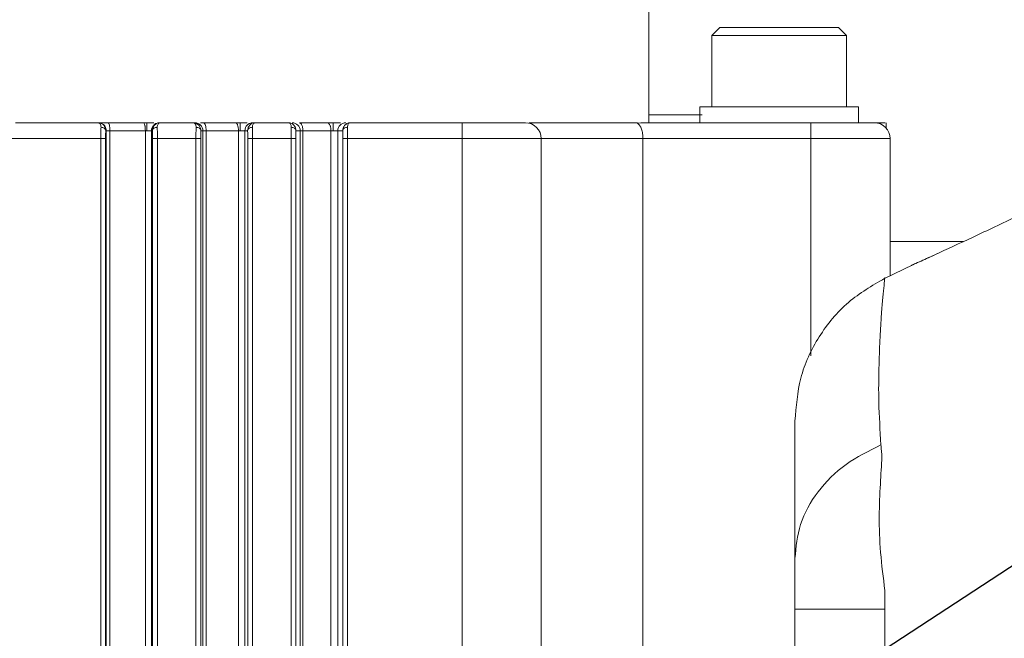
# Model space of a CAD drawing. Header units: millimetres. Extents: x 51337 to 61814, y -21781 to -12277.
# Tile 39 of 256: x 55233 to 55295, y -18163 to -18124. Entities that reach past the tile are written whole.
import ezdxf

# ---------------------------------------------------------------- set-up
doc = ezdxf.new("R2010")
doc.units = ezdxf.units.MM
doc.header["$LTSCALE"] = 0.3175
for name, color, linetype, lineweight in [('1轮廓实线层', 7, 'Continuous', 18), ('7标注层', 4, 'Continuous', 13), ('sub', 1, 'Continuous', 18), ('粗实线', 7, 'Continuous', 18)]:
    doc.layers.add(name, color=color, linetype=linetype, lineweight=lineweight)
doc.styles.add('标准汉字', font='gbenor.shx', dxfattribs={"bigfont": 'gbcbig.shx'})
doc.dimstyles.new('M1：15', dxfattribs={"dimscale": 15, "dimtxt": 3.5, "dimasz": 2.5, "dimexe": 2, "dimexo": 0, "dimgap": 0.5, "dimtad": 1, "dimdec": 4, "dimdsep": 46, "dimtxsty": '标准汉字', "dimcen": 5, "dimdle": 5, "dimclrd": 1, "dimclre": 1, "dimclrt": 256, "dimadec": 4, "dimazin": 2, "dimtfac": 1, "dimtdec": 4, "dimtmove": 0, "dimatfit": 3, "dimfxl": 1, "dimtolj": 1, "dimarcsym": 0})
doc.dimstyles.new('M1：18.5', dxfattribs={"dimscale": 18.5, "dimtxt": 3.5, "dimasz": 2.5, "dimexe": 2, "dimexo": 0, "dimgap": 1.5, "dimtad": 1, "dimdec": 4, "dimdsep": 46, "dimtxsty": '标准汉字', "dimcen": 5, "dimdle": 5, "dimclrd": 1, "dimclre": 1, "dimclrt": 256, "dimadec": 4, "dimazin": 2, "dimtfac": 1, "dimtdec": 4, "dimtmove": 2, "dimatfit": 3, "dimfxl": 1, "dimfrac": 2, "dimtolj": 1, "dimarcsym": 0})

# ---------------------------------------------------------------- blocks, each defined once
blk = doc.blocks.new('*D33')
at = {"layer": '7标注层', "color": 1, "lineweight": -2, "ltscale": 30, "transparency": 16777216}
blk.add_line((54654.412, -18230.557), (54753.28, -18247.99), dxfattribs=at)
blk.add_arc((55072.944, -18304.355), 354.596, 6.06209, 163.93791, dxfattribs=at)
at = {"layer": '7标注层', "color": 1, "lineweight": 20, "ltscale": 30, "transparency": 16777216}
for points in [[(54738.28, -18207.655), (54726.102, -18204.837), (54723.735, -18242.78)], [(55431.799, -18266.577), (55419.317, -18267.238), (55427.541, -18304.355)]]:
    blk.add_solid(points, dxfattribs=at)
at = {"layer": 'Defpoints', "color": 0, "lineweight": 20, "ltscale": 30, "transparency": 16777216}
for p in [(53093.157, -17955.265), (54932.496, -17978.759), (54654.412, -18230.557), (54794.669, -18304.355), (56512.467, -18304.355)]:
    blk.add_point(p, dxfattribs=at)
at = {"layer": '7标注层', "ltscale": 30, "transparency": 16777216, "insert": (55140.13, -17921.865), "char_height": 52.5, "attachment_point": 5, "rotation": 350.03744, "style": '标准汉字'}
blk.add_mtext('\\A1;165%%D', dxfattribs=at)
blk = doc.blocks.new('*D35')
at = {"layer": '7标注层', "color": 1, "lineweight": -2, "ltscale": 30, "transparency": 16777216}
for p, q in [((56900.696, -17993.686), (57009.252, -17975.235)), ((56623.967, -18040.723), (55072.944, -18304.355))]:
    blk.add_line(p, q, dxfattribs=at)
at = {"layer": '7标注层', "color": 1, "lineweight": 18, "transparency": 16777216}
blk.add_solid([(57010.544, -17982.834), (57007.96, -17967.636), (57054.848, -17967.485)], dxfattribs=at)
at = {"layer": 'Defpoints', "color": 0, "lineweight": 18, "transparency": 16777216}
for p in [(57054.848, -17967.485), (55072.944, -18304.355)]:
    blk.add_point(p, dxfattribs=at)
at = {"layer": '7标注层', "transparency": 16777216, "insert": (56762.332, -18017.205), "char_height": 64.75, "attachment_point": 5, "rotation": 9.64656, "style": '标准汉字'}
blk.add_mtext('\\A1;R2010.3', dxfattribs=at)
blk = doc.blocks.new('*D36')
at = {"layer": '7标注层', "color": 1, "lineweight": -2, "ltscale": 30, "transparency": 16777216}
for p, q in [((55667.891, -17915.524), (55466.363, -18047.234)), ((55466.363, -18047.234), (55428.695, -18071.852)), ((55072.944, -18304.355), (55428.695, -18071.852)), ((55072.944, -18304.355), (54997.607, -18353.592))]:
    blk.add_line(p, q, dxfattribs=at)
at = {"layer": '7标注层', "color": 1, "lineweight": 18, "transparency": 16777216}
blk.add_solid([(55395.129, -18102.749), (55386.923, -18090.193), (55428.695, -18071.852)], dxfattribs=at)
at = {"layer": 'Defpoints', "color": 0, "lineweight": 18, "transparency": 16777216}
for p in [(55428.695, -18071.852), (55072.944, -18304.355)]:
    blk.add_point(p, dxfattribs=at)
at = {"layer": '7标注层', "transparency": 16777216, "insert": (55553.957, -17920.101), "char_height": 63, "attachment_point": 5, "rotation": 33.16688, "style": '标准汉字'}
blk.add_mtext('\\A1;R425', dxfattribs=at)

msp = doc.modelspace()

# ---------------------------------------------------------------- linework, layer by layer
at = {"layer": '1轮廓实线层', "ltscale": 30}
for centre, radius, start, end in [((55244.10133, -18131.35499), 0.49967, 359.9623839, 89.9599769), ((55250.23368, -18131.35498), 0.49966, 359.9607002, 89.9616605), ((55253.60955, -18131.35499), 0.49967, 90.0400231, 180.0376161), ((55264.94446, -18131.85532), 1, 0, 90), ((55286.94446, -18131.85532), 1, 0, 90)]:
    msp.add_arc(centre, radius, start, end, dxfattribs=at)
at = {"layer": 'sub', "color": 4, "ltscale": 30}
msp.add_arc((55072.94446, -18304.35532), 424.98931, 190, 170, dxfattribs=at)
at = {"layer": '粗实线', "ltscale": 30}
for p, q in [((55272.7179, -18130.85532), (55272.7179, -18123.85532)), ((55277.19783, -18124.85195), (55276.69445, -18125.35532)), ((55285.19446, -18125.35532), (55284.69109, -18124.85195)), ((55276.69445, -18125.35532), (55276.69445, -18129.85664)), ((55285.19446, -18125.35532), (55276.69445, -18125.35532)), ((55285.19446, -18129.85664), (55285.19446, -18125.35532)), ((55275.94446, -18129.85407), (55275.94446, -18130.85667)), ((55285.94445, -18130.85667), (55285.94445, -18129.85407)), ((55276.09917, -18130.35532), (55274.94446, -18130.35532)), ((55237.99737, -18130.85532), (55232.77107, -18130.85532)), ((55238.00491, -18130.85532), (55237.99737, -18130.85532)), ((55240.83265, -18130.85532), (55238.61179, -18130.85532)), ((55241.05281, -18130.85532), (55240.83265, -18130.85532)), ((55241.05281, -18130.85532), (55241.05281, -18131.35532)), ((55241.89273, -18130.85532), (55241.85172, -18130.85532)), ((55243.99618, -18130.85532), (55241.89273, -18130.85532)), ((55244.10168, -18130.85532), (55243.99618, -18130.85532)), ((55244.63364, -18130.85532), (55244.45168, -18130.85532)), ((55246.65648, -18130.85532), (55244.63364, -18130.85532)), ((55246.94832, -18130.85532), (55246.65648, -18130.85532)), ((55246.94832, -18130.85532), (55246.94832, -18131.35532)), ((55247.89274, -18130.85532), (55247.74723, -18130.85532)), ((55249.99618, -18130.85532), (55247.89274, -18130.85532)), ((55252.4471, -18130.85532), (55250.6886, -18130.85532)), ((55252.81029, -18130.85532), (55252.81029, -18131.35532)), ((55260.94446, -18130.85532), (55253.89274, -18130.85532)), ((55260.94446, -18131.85532), (55260.94446, -18130.85532)), ((55272.22491, -18130.85532), (55272.00684, -18130.88494)), ((55282.94446, -18130.85532), (55272.22491, -18130.85532)), ((55282.94446, -18131.85532), (55282.94446, -18130.85532)), ((55287.69446, -18131.19388), (55287.69446, -18130.85144)), ((55238.50503, -18131.35532), (55238.47037, -18131.35532)), ((55238.50503, -18253.35532), (55238.50503, -18131.35532)), ((55238.7323, -18131.35532), (55238.50503, -18131.35532)), ((55238.7323, -18131.35532), (55238.7323, -18253.35532)), ((55240.97026, -18131.35532), (55238.7323, -18131.35532)), ((55240.97026, -18253.35532), (55240.97026, -18131.35532)), ((55241.05281, -18131.35532), (55240.97026, -18131.35532)), ((55241.3524, -18131.35532), (55241.05281, -18131.35532)), ((55241.3524, -18131.35532), (55241.35265, -18240.35532)), ((55241.41855, -18131.35532), (55241.3524, -18131.35532)), ((55244.601, -18131.35532), (55244.47036, -18131.35532)), ((55244.601, -18253.35532), (55244.601, -18131.35532)), ((55244.80048, -18131.35532), (55244.601, -18131.35532)), ((55244.80048, -18131.35532), (55244.80048, -18253.35532)), ((55246.83889, -18131.35532), (55244.80048, -18131.35532)), ((55246.83889, -18253.35532), (55246.83889, -18131.35532)), ((55246.94832, -18131.35532), (55246.83889, -18131.35532)), ((55247.24791, -18131.35532), (55246.94832, -18131.35532)), ((55247.24791, -18131.35532), (55247.24816, -18240.35532)), ((55247.41854, -18131.35532), (55247.24791, -18131.35532)), ((55250.73334, -18131.35532), (55250.47038, -18131.35532)), ((55250.73334, -18253.35532), (55250.73334, -18131.35532)), ((55250.90486, -18131.35532), (55250.73334, -18131.35532)), ((55250.90486, -18131.35532), (55250.90486, -18253.35532)), ((55252.67412, -18131.35532), (55250.90486, -18131.35532)), ((55252.67406, -18240.35532), (55252.67412, -18131.35532)), ((55253.10988, -18131.35532), (55252.81029, -18131.35532)), ((55253.10988, -18131.35532), (55253.11013, -18240.35532)), ((55253.41854, -18131.35532), (55253.10988, -18131.35532)), ((55207.72915, -18131.85532), (55238.15977, -18131.85532)), ((55238.15977, -18131.85532), (55238.15977, -18253.35532)), ((55238.45935, -18131.85532), (55238.15977, -18131.85532)), ((55238.45956, -18240.35532), (55238.45935, -18131.85532)), ((55241.42956, -18131.85532), (55241.42956, -18253.35532)), ((55241.72915, -18131.85532), (55241.42956, -18131.85532)), ((55241.72915, -18253.35532), (55241.72915, -18131.85532)), ((55241.72915, -18131.85532), (55244.15976, -18131.85532)), ((55244.15976, -18131.85532), (55244.15976, -18253.35532)), ((55244.45935, -18131.85532), (55244.15976, -18131.85532)), ((55244.45956, -18240.35532), (55244.45935, -18131.85532)), ((55247.42956, -18131.85532), (55247.42956, -18253.35532)), ((55247.72914, -18131.85532), (55247.42956, -18131.85532)), ((55247.72914, -18240.35532), (55247.72914, -18131.85532)), ((55247.72914, -18131.85532), (55250.15978, -18131.85532)), ((55250.15978, -18131.85532), (55250.15978, -18253.35532)), ((55250.45936, -18131.85532), (55250.15978, -18131.85532)), ((55250.45956, -18240.35532), (55250.45936, -18131.85532)), ((55253.42955, -18131.85532), (55253.42955, -18253.35532)), ((55253.72914, -18131.85532), (55253.42955, -18131.85532)), ((55253.72914, -18253.35532), (55253.72914, -18131.85532)), ((55253.72914, -18131.85532), (55260.94446, -18131.85532)), ((55260.94446, -18131.85532), (55260.93689, -18240.35532)), ((55265.94446, -18131.85532), (55260.94446, -18131.85532)), ((55265.94446, -18257.85532), (55265.94446, -18131.85532)), ((55272.35346, -18131.85532), (55265.94446, -18131.85532)), ((55272.35346, -18249.15532), (55272.35346, -18131.85532)), ((55272.35346, -18131.85532), (55282.94446, -18131.85532)), ((55287.94446, -18131.85532), (55282.94446, -18131.85532)), ((55282.94446, -18131.85532), (55282.94446, -18145.55872)), ((55287.94446, -18140.50758), (55287.94446, -18131.85532)), ((55292.55583, -18138.35532), (55287.94446, -18138.35532)), ((55289.37881, -18139.81747), (55287.5945, -18140.67596)), ((55281.94446, -18149.67944), (55281.94446, -18158.33805)), ((55281.94446, -18158.33805), (55281.94446, -18161.54311)), ((55287.61715, -18161.54311), (55287.61715, -18160.36596)), ((55281.94446, -18161.54311), (55281.94446, -18185.06995)), ((55287.61715, -18161.54311), (55287.61715, -18185.06995))]:
    msp.add_line(p, q, dxfattribs=at)
for points, knots in [([(55280.94446, -18124.85532), (55280.45307, -18124.85532), (55279.4703, -18124.85532), (55278.23077, -18124.85532), (55277.36353, -18124.85532), (55277.25082, -18124.85532), (55277.19446, -18124.85532)], [0, 0, 0, 0, 48470.08382621, 96939.92839958, 145408.40549782, 193881.49306139, 193881.49306139, 193881.49306139, 193881.49306139]), ([(55284.69445, -18124.85532), (55284.6381, -18124.85532), (55284.52539, -18124.85532), (55283.65815, -18124.85532), (55282.41862, -18124.85532), (55281.43585, -18124.85532), (55280.94446, -18124.85532)], [0, 0, 0, 0, 48487.44632394, 96970.28081682, 145454.07263454, 193938.99860971, 193938.99860971, 193938.99860971, 193938.99860971]), ([(55280.94446, -18129.85532), (55280.28927, -18129.85532), (55278.9789, -18129.85532), (55277.32614, -18129.85532), (55276.16996, -18129.85532), (55276.01963, -18129.85532), (55275.94446, -18129.85532)], [0, 0, 0, 0, 48469.53440213, 96939.58152465, 145411.16779234, 193881.49861021, 193881.49861021, 193881.49861021, 193881.49861021]), ([(55285.94445, -18129.85532), (55285.86929, -18129.85532), (55285.71898, -18129.85532), (55284.56277, -18129.85532), (55282.91001, -18129.85532), (55281.59964, -18129.85532), (55280.94446, -18129.85532)], [0, 0, 0, 0, 48489.3952268, 96980.32440781, 145469.50808056, 193958.1788305, 193958.1788305, 193958.1788305, 193958.1788305]), ([(55274.94446, -18130.35532), (55274.44404, -18130.35532), (55273.61803, -18130.35532), (55272.97239, -18130.35532), (55272.7179, -18130.35532)], [0, 0, 0, 0, 66234.56692952, 109327.60301102, 109327.60301102, 109327.60301102, 109327.60301102]), ([(55238.17078, -18131.14104), (55238.1685, -18131.1006), (55238.16377, -18131.01693), (55238.10567, -18130.89169), (55238.04115, -18130.87002), (55237.99737, -18130.85532)], [0, 0, 0, 0, 35564.46215653, 73599.06842989, 153859.78411925, 153859.78411925, 153859.78411925, 153859.78411925]), ([(55238.47037, -18131.35532), (55238.46503, -18131.29416), (55238.45363, -18131.16356), (55238.34882, -18130.99931), (55238.18948, -18130.87907), (55238.06232, -18130.86335), (55237.99737, -18130.85532)], [0, 0, 0, 0, 42139.32434915, 89985.08681144, 140619.66199878, 193481.10125018, 193481.10125018, 193481.10125018, 193481.10125018]), ([(55238.50503, -18131.35532), (55238.50132, -18131.30902), (55238.49422, -18131.22027), (55238.44176, -18131.1024), (55238.37197, -18131.00945), (55238.2718, -18130.92488), (55238.14693, -18130.86575), (55238.04715, -18130.85842), (55238.00491, -18130.85532)], [0, 0, 0, 0, 49083.9843275, 94090.2467475, 135008.86116925, 171836.15710453, 232976.58512558, 277840.8809361, 277840.8809361, 277840.8809361, 277840.8809361]), ([(55238.61179, -18130.85532), (55238.53109, -18130.85532), (55238.36917, -18130.85532), (55238.17932, -18130.85532), (55238.03971, -18130.85532), (55238.01644, -18130.85532), (55238.00491, -18130.85532)], [0, 0, 0, 0, 48084.48848976, 96480.64716774, 145442.6574873, 193479.35276687, 193479.35276687, 193479.35276687, 193479.35276687]), ([(55238.15977, -18131.85532), (55238.16032, -18131.72658), (55238.16116, -18131.53035), (55238.16577, -18131.29366), (55238.16909, -18131.19238), (55238.17078, -18131.14104)], [0, 0, 0, 0, 74581.3142577, 113673.07089437, 153859.71701042, 153859.71701042, 153859.71701042, 153859.71701042]), ([(55238.47037, -18131.35532), (55238.46504, -18131.32893), (55238.45396, -18131.27409), (55238.38388, -18131.20291), (55238.28435, -18131.15278), (55238.20767, -18131.14485), (55238.17078, -18131.14104)], [0, 0, 0, 0, 46550.88706239, 96746.10349795, 146932.97543183, 193482.61936392, 193482.61936392, 193482.61936392, 193482.61936392]), ([(55238.61179, -18130.85532), (55238.62009, -18130.85739), (55238.6365, -18130.86149), (55238.66664, -18130.90252), (55238.69912, -18130.99311), (55238.72091, -18131.12776), (55238.73084, -18131.25275), (55238.73181, -18131.32089), (55238.7323, -18131.35532)], [0, 0, 0, 0, 36614.05096135, 72448.06478372, 138915.00188933, 205403.84983815, 241233.81228206, 277845.92374622, 277845.92374622, 277845.92374622, 277845.92374622]), ([(55240.83265, -18130.85532), (55240.84996, -18130.862), (55240.87658, -18130.87227), (55240.90862, -18130.93464), (55240.93067, -18130.99915), (55240.94842, -18131.07925), (55240.96559, -18131.19568), (55240.96842, -18131.29243), (55240.97026, -18131.35532)], [0, 0, 0, 0, 66531.2259662, 102343.13654886, 138932.54054025, 175519.68005307, 211337.60481567, 277879.66427093, 277879.66427093, 277879.66427093, 277879.66427093]), ([(55241.50172, -18130.85532), (55241.44914, -18130.85532), (55241.31723, -18130.85532), (55241.15211, -18130.85532), (55241.05281, -18130.85532)], [0, 0, 0, 0, 43507.4749947, 109139.47274231, 109139.47274231, 109139.47274231, 109139.47274231]), ([(55241.85172, -18130.85532), (55241.78629, -18130.86284), (55241.65544, -18130.87787), (55241.49039, -18130.9935), (55241.37492, -18131.15877), (55241.35991, -18131.2898), (55241.3524, -18131.35532)], [0, 0, 0, 0, 48377.92112907, 96756.26675961, 145135.59335217, 193514.27205006, 193514.27205006, 193514.27205006, 193514.27205006]), ([(55241.53251, -18131.02581), (55241.49745, -18131.07681), (55241.43166, -18131.17253), (55241.42272, -18131.29712), (55241.41855, -18131.35532)], [0, 0, 0, 0, 58158.15787978, 109140.59682214, 109140.59682214, 109140.59682214, 109140.59682214]), ([(55241.41855, -18131.35532), (55241.42388, -18131.32893), (55241.43496, -18131.27409), (55241.50504, -18131.20291), (55241.60457, -18131.15278), (55241.68124, -18131.14485), (55241.71813, -18131.14104)], [0, 0, 0, 0, 46558.99004156, 96762.94381423, 146963.94300138, 193515.46568762, 193515.46568762, 193515.46568762, 193515.46568762]), ([(55241.89273, -18130.85532), (55241.82146, -18130.86356), (55241.68633, -18130.87919), (55241.58187, -18130.97875), (55241.53251, -18131.02581)], [0, 0, 0, 0, 57564.31431837, 109141.69131827, 109141.69131827, 109141.69131827, 109141.69131827]), ([(55241.89273, -18130.85532), (55241.86863, -18130.85947), (55241.82214, -18130.86746), (55241.76577, -18130.93038), (55241.72563, -18131.01925), (55241.72057, -18131.10139), (55241.71813, -18131.14104)], [0, 0, 0, 0, 53633.05010014, 103475.56981251, 150057.28501153, 193517.65126033, 193517.65126033, 193517.65126033, 193517.65126033]), ([(55241.71813, -18131.14104), (55241.71982, -18131.19238), (55241.72314, -18131.29366), (55241.72776, -18131.53035), (55241.7286, -18131.72658), (55241.72915, -18131.85532)], [0, 0, 0, 0, 40194.34767876, 79293.59604824, 153889.20342877, 153889.20342877, 153889.20342877, 153889.20342877]), ([(55244.17078, -18131.14104), (55244.16834, -18131.10139), (55244.16328, -18131.01926), (55244.12313, -18130.93038), (55244.06679, -18130.86747), (55244.02028, -18130.85947), (55243.99618, -18130.85532)], [0, 0, 0, 0, 43465.03300593, 90053.44032074, 139901.0327808, 193542.26316586, 193542.26316586, 193542.26316586, 193542.26316586]), ([(55244.47036, -18131.35532), (55244.46585, -18131.2985), (55244.45613, -18131.17608), (55244.3612, -18131.01363), (55244.20196, -18130.88245), (55244.06741, -18130.86471), (55243.99618, -18130.85532)], [0, 0, 0, 0, 39122.63325018, 84295.28294221, 135714.50081859, 193544.36577833, 193544.36577833, 193544.36577833, 193544.36577833]), ([(55244.25342, -18130.9443), (55244.23843, -18130.93577), (55244.19494, -18130.91102), (55244.14117, -18130.91482), (55244.10594, -18130.91732)], [0, 0, 0, 0, 37628.67892565, 109156.9600256, 109156.9600256, 109156.9600256, 109156.9600256]), ([(55244.15976, -18131.85532), (55244.16031, -18131.72658), (55244.16115, -18131.53035), (55244.16576, -18131.29366), (55244.16909, -18131.19238), (55244.17078, -18131.14104)], [0, 0, 0, 0, 74605.35456708, 113709.71191926, 153909.3116741, 153909.3116741, 153909.3116741, 153909.3116741]), ([(55244.47036, -18131.35532), (55244.46503, -18131.32893), (55244.45395, -18131.27409), (55244.38387, -18131.20291), (55244.28435, -18131.15278), (55244.20767, -18131.14485), (55244.17078, -18131.14104)], [0, 0, 0, 0, 46566.05842965, 96777.63395334, 146980.86225579, 193545.67715, 193545.67715, 193545.67715, 193545.67715]), ([(55244.63364, -18130.85532), (55244.65904, -18130.86545), (55244.70762, -18130.88481), (55244.76136, -18131.01714), (55244.79428, -18131.17839), (55244.79837, -18131.29511), (55244.80048, -18131.35532)], [0, 0, 0, 0, 56078.25168442, 107260.68479117, 149035.5230099, 193548.42617298, 193548.42617298, 193548.42617298, 193548.42617298]), ([(55246.65648, -18130.85532), (55246.67943, -18130.86199), (55246.71471, -18130.87224), (55246.7572, -18130.93466), (55246.78641, -18130.99912), (55246.80997, -18131.07926), (55246.83269, -18131.19568), (55246.83644, -18131.29243), (55246.83889, -18131.35532)], [0, 0, 0, 0, 66579.83340761, 102392.26063121, 139001.40546449, 175586.13269734, 211408.91561037, 277967.82335417, 277967.82335417, 277967.82335417, 277967.82335417]), ([(55247.39723, -18130.85532), (55247.34464, -18130.85532), (55247.21269, -18130.85532), (55247.04761, -18130.85532), (55246.94832, -18130.85532)], [0, 0, 0, 0, 43510.81994201, 109174.4071745, 109174.4071745, 109174.4071745, 109174.4071745]), ([(55247.74723, -18130.85532), (55247.6818, -18130.86284), (55247.55095, -18130.87787), (55247.3859, -18130.99349), (55247.27043, -18131.15877), (55247.25542, -18131.2898), (55247.24791, -18131.35532)], [0, 0, 0, 0, 48393.30265863, 96788.32188294, 145182.1721756, 193576.23264391, 193576.23264391, 193576.23264391, 193576.23264391]), ([(55247.53251, -18131.02581), (55247.49745, -18131.07681), (55247.43165, -18131.17253), (55247.42272, -18131.29712), (55247.41854, -18131.35532)], [0, 0, 0, 0, 58177.10362539, 109176.15073337, 109176.15073337, 109176.15073337, 109176.15073337]), ([(55247.41854, -18131.35532), (55247.42388, -18131.32893), (55247.43497, -18131.27409), (55247.50503, -18131.2029), (55247.60457, -18131.15278), (55247.68124, -18131.14485), (55247.71813, -18131.14104)], [0, 0, 0, 0, 46576.07318802, 96793.37496221, 147011.30347239, 193578.52476579, 193578.52476579, 193578.52476579, 193578.52476579]), ([(55247.89274, -18130.85532), (55247.82147, -18130.86356), (55247.68635, -18130.87919), (55247.58188, -18130.97875), (55247.53251, -18131.02581)], [0, 0, 0, 0, 57582.00174956, 109177.24515117, 109177.24515117, 109177.24515117, 109177.24515117]), ([(55247.89274, -18130.85532), (55247.86865, -18130.85947), (55247.82216, -18130.86746), (55247.76576, -18130.93038), (55247.72562, -18131.01925), (55247.72057, -18131.10139), (55247.71813, -18131.14104)], [0, 0, 0, 0, 53650.25471149, 103509.74457806, 150106.40243473, 193580.71006313, 193580.71006313, 193580.71006313, 193580.71006313]), ([(55247.71813, -18131.14104), (55247.71982, -18131.19238), (55247.72316, -18131.29366), (55247.72777, -18131.53035), (55247.7286, -18131.72658), (55247.72914, -18131.85532)], [0, 0, 0, 0, 40207.35676141, 79319.19422648, 153938.79903802, 153938.79903802, 153938.79903802, 153938.79903802]), ([(55250.17077, -18131.14104), (55250.16834, -18131.10139), (55250.16331, -18131.01926), (55250.12312, -18130.93038), (55250.06679, -18130.86747), (55250.02028, -18130.85947), (55249.99618, -18130.85532)], [0, 0, 0, 0, 43478.84929558, 90083.01873872, 139946.73818618, 193605.32289877, 193605.32289877, 193605.32289877, 193605.32289877]), ([(55250.35856, -18131.02845), (55250.30927, -18130.98085), (55250.20456, -18130.87972), (55250.0683, -18130.86377), (55249.99618, -18130.85532)], [0, 0, 0, 0, 51392.44574804, 109192.20078722, 109192.20078722, 109192.20078722, 109192.20078722]), ([(55250.15978, -18131.85532), (55250.16032, -18131.72658), (55250.16115, -18131.53035), (55250.16576, -18131.29366), (55250.16909, -18131.19238), (55250.17077, -18131.14104)], [0, 0, 0, 0, 74629.3849768, 113746.34871176, 153958.9079314, 153958.9079314, 153958.9079314, 153958.9079314]), ([(55250.47038, -18131.35532), (55250.46504, -18131.32893), (55250.45395, -18131.27409), (55250.38387, -18131.20291), (55250.28435, -18131.15278), (55250.20767, -18131.14485), (55250.17077, -18131.14104)], [0, 0, 0, 0, 46582.28000781, 96809.8566344, 147029.08337972, 193608.73725054, 193608.73725054, 193608.73725054, 193608.73725054]), ([(55250.47038, -18131.35532), (55250.46633, -18131.29801), (55250.45761, -18131.17453), (55250.39312, -18131.07942), (55250.35856, -18131.02845)], [0, 0, 0, 0, 50678.71360347, 109194.11883812, 109194.11883812, 109194.11883812, 109194.11883812]), ([(55250.6886, -18130.85532), (55250.70732, -18130.85855), (55250.75109, -18130.86609), (55250.8041, -18130.92486), (55250.84588, -18131.00582), (55250.87569, -18131.09475), (55250.89965, -18131.21328), (55250.90305, -18131.30595), (55250.90486, -18131.35532)], [0, 0, 0, 0, 45504.00016863, 106402.06569457, 140815.52954541, 179674.02095482, 225628.29712381, 278028.8209506, 278028.8209506, 278028.8209506, 278028.8209506]), ([(55252.4471, -18130.85532), (55252.47566, -18130.86199), (55252.51957, -18130.87225), (55252.57247, -18130.93465), (55252.6088, -18130.99912), (55252.63813, -18131.07928), (55252.66643, -18131.19565), (55252.67109, -18131.29242), (55252.67412, -18131.35532)], [0, 0, 0, 0, 66595.60322577, 102425.08162718, 139040.26832614, 175632.79562548, 211478.30786474, 278055.47033445, 278055.47033445, 278055.47033445, 278055.47033445]), ([(55252.81029, -18130.85532), (55252.74715, -18130.85532), (55252.62087, -18130.85532), (55252.50503, -18130.85532), (55252.4471, -18130.85532)], [0, 0, 0, 0, 54599.87269976, 109206.5030161, 109206.5030161, 109206.5030161, 109206.5030161]), ([(55253.27389, -18130.85532), (55253.22001, -18130.85532), (55253.08415, -18130.85532), (55252.91335, -18130.85532), (55252.81029, -18130.85532)], [0, 0, 0, 0, 43312.66239631, 109209.18594806, 109209.18594806, 109209.18594806, 109209.18594806]), ([(55253.53252, -18131.02581), (55253.49745, -18131.07681), (55253.43165, -18131.17253), (55253.42271, -18131.29712), (55253.41854, -18131.35532)], [0, 0, 0, 0, 58196.82748707, 109211.70594897, 109211.70594897, 109211.70594897, 109211.70594897]), ([(55253.41854, -18131.35532), (55253.42388, -18131.32893), (55253.43497, -18131.27409), (55253.50504, -18131.20291), (55253.60457, -18131.15278), (55253.68125, -18131.14485), (55253.71814, -18131.14104)], [0, 0, 0, 0, 46590.17161088, 96826.257398, 147054.07200021, 193641.58613135, 193641.58613135, 193641.58613135, 193641.58613135]), ([(55253.89274, -18130.85532), (55253.82147, -18130.86356), (55253.68634, -18130.87919), (55253.58188, -18130.97875), (55253.53252, -18131.02581)], [0, 0, 0, 0, 57601.81911012, 109212.80024144, 109212.80024144, 109212.80024144, 109212.80024144]), ([(55253.89274, -18130.85532), (55253.86864, -18130.85947), (55253.82215, -18130.86746), (55253.76579, -18130.93038), (55253.72561, -18131.01925), (55253.72057, -18131.10139), (55253.71814, -18131.14104)], [0, 0, 0, 0, 53667.88097884, 103542.76988808, 150155.42633959, 193643.77120968, 193643.77120968, 193643.77120968, 193643.77120968]), ([(55253.71814, -18131.14104), (55253.71983, -18131.19238), (55253.72315, -18131.29366), (55253.72777, -18131.53035), (55253.7286, -18131.72658), (55253.72914, -18131.85532)], [0, 0, 0, 0, 40220.26125304, 79344.7171787, 153988.39614791, 153988.39614791, 153988.39614791, 153988.39614791]), ([(55264.94445, -18130.85532), (55264.88433, -18130.85532), (55264.76409, -18130.85532), (55263.83907, -18130.85532), (55262.51692, -18130.85532), (55261.46861, -18130.85532), (55260.94446, -18130.85532)], [0, 0, 0, 0, 48436.5137111, 96872.68827424, 145308.60767513, 193744.1240554, 193744.1240554, 193744.1240554, 193744.1240554]), ([(55272.00684, -18130.85532), (55270.93353, -18130.85532), (55268.78739, -18130.85532), (55266.38702, -18130.85532), (55265.1871, -18130.85532)], [0, 0, 0, 0, 54659.34989792, 109293.8984793, 109293.8984793, 109293.8984793, 109293.8984793]), ([(55272.00684, -18130.88494), (55272.0597, -18130.9269), (55272.15669, -18131.00388), (55272.2684, -18131.24642), (55272.3395, -18131.53337), (55272.34889, -18131.74995), (55272.35346, -18131.85532)], [0, 0, 0, 0, 56007.25672754, 102764.33823702, 149523.12179116, 193836.49243307, 193836.49243307, 193836.49243307, 193836.49243307]), ([(55286.94445, -18130.85532), (55286.88434, -18130.85532), (55286.76412, -18130.85532), (55285.83903, -18130.85532), (55284.51692, -18130.85532), (55283.46861, -18130.85532), (55282.94446, -18130.85532)], [0, 0, 0, 0, 48495.09851336, 96986.77772429, 145481.28120861, 193975.38118485, 193975.38118485, 193975.38118485, 193975.38118485]), ([(55287.61098, -18130.85532), (55287.6295, -18130.85532), (55287.68504, -18130.85532), (55287.24069, -18130.85532), (55286.94445, -18130.85532)], [0, 0, 0, 0, 36471.44074638, 109413.25744157, 109413.25744157, 109413.25744157, 109413.25744157]), ([(55238.45935, -18131.85532), (55238.4595, -18131.80889), (55238.45979, -18131.71621), (55238.4627, -18131.53686), (55238.4673, -18131.4279), (55238.47037, -18131.35532)], [0, 0, 0, 0, 38636.03937275, 77114.75343225, 153863.40333837, 153863.40333837, 153863.40333837, 153863.40333837]), ([(55241.41855, -18131.35532), (55241.42018, -18131.38975), (55241.42344, -18131.45844), (55241.42815, -18131.62362), (55241.429, -18131.7627), (55241.42956, -18131.85532)], [0, 0, 0, 0, 38670.02203934, 77160.07343016, 153887.40288707, 153887.40288707, 153887.40288707, 153887.40288707]), ([(55244.47036, -18131.35532), (55244.4673, -18131.4279), (55244.46269, -18131.53686), (55244.45979, -18131.71621), (55244.4595, -18131.80889), (55244.45935, -18131.85532)], [0, 0, 0, 0, 76772.98906995, 115263.9058161, 153912.19776779, 153912.19776779, 153912.19776779, 153912.19776779]), ([(55247.41854, -18131.35532), (55247.42018, -18131.38968), (55247.42346, -18131.45844), (55247.42814, -18131.62343), (55247.42899, -18131.76268), (55247.42956, -18131.85532)], [0, 0, 0, 0, 38562.68628498, 77180.96279117, 153936.9987242, 153936.9987242, 153936.9987242, 153936.9987242]), ([(55250.47038, -18131.35532), (55250.4673, -18131.4279), (55250.46269, -18131.53686), (55250.45978, -18131.71621), (55250.4595, -18131.80889), (55250.45936, -18131.85532)], [0, 0, 0, 0, 76797.79990298, 115301.09488728, 153961.79422525, 153961.79422525, 153961.79422525, 153961.79422525]), ([(55252.81029, -18131.35532), (55252.78664, -18131.35532), (55252.73933, -18131.35532), (55252.69586, -18131.35532), (55252.67412, -18131.35532)], [0, 0, 0, 0, 54608.80584997, 109208.12103316, 109208.12103316, 109208.12103316, 109208.12103316]), ([(55253.41854, -18131.35532), (55253.42018, -18131.38968), (55253.42345, -18131.45844), (55253.42813, -18131.62343), (55253.42899, -18131.76268), (55253.42955, -18131.85532)], [0, 0, 0, 0, 38575.11083777, 77205.82980744, 153986.5958491, 153986.5958491, 153986.5958491, 153986.5958491]), ([(55289.30212, -18139.85281), (55289.30027, -18139.85365), (55289.259, -18139.87238), (55289.41669, -18139.80089), (55289.86009, -18139.59934), (55291.11194, -18139.02745), (55293.22259, -18138.05024), (55295.98276, -18136.75), (55297.90584, -18135.82411), (55298.87951, -18135.35533)], [0, 0, 0, 0, 817.68620393, 18315.86598064, 40826.01779915, 78172.24643624, 155128.40484057, 238257.37021142, 323509.53671683, 323509.53671683, 323509.53671683, 323509.53671683]), ([(55290.9339, -18139.10693), (55290.87772, -18139.13287), (55290.43261, -18139.33839), (55289.90339, -18139.57925), (55289.43914, -18139.79055), (55289.39213, -18139.81191), (55289.37901, -18139.81787)], [0, 0, 0, 0, 14843.94640797, 117605.65337721, 172708.89299731, 194041.23293438, 194041.23293438, 194041.23293438, 194041.23293438]), ([(55287.60522, -18140.66993), (55286.8109, -18141.13353), (55285.18997, -18142.07958), (55283.37454, -18144.29486), (55282.16645, -18146.89173), (55282.01747, -18148.76263), (55281.94446, -18149.67944)], [0, 0, 0, 0, 47525.07473092, 96982.96520901, 146440.8699116, 193965.99294158, 193965.99294158, 193965.99294158, 193965.99294158]), ([(55287.60496, -18140.67261), (55287.60505, -18140.67172), (55287.62449, -18140.4666), (55287.55281, -18141.18188), (55287.42315, -18142.62774), (55287.30174, -18144.53461), (55287.2349, -18146.3139), (55287.20529, -18148.4664), (55287.31075, -18150.25528), (55287.36495, -18151.17467)], [0, 0, 0, 0, 343.30201875, 78719.37978962, 157902.3358204, 198095.09104226, 238520.26683737, 279801.51212589, 323451.95345292, 323451.95345292, 323451.95345292, 323451.95345292]), ([(55287.36495, -18151.17467), (55286.60057, -18151.5551), (55285.04223, -18152.33068), (55283.30826, -18154.09484), (55282.1561, -18156.14478), (55282.01411, -18157.61627), (55281.94446, -18158.33805)], [0, 0, 0, 0, 47577.44288059, 96994.96544118, 146413.38547389, 193991.26383333, 193991.26383333, 193991.26383333, 193991.26383333]), ([(55287.36495, -18151.17467), (55287.37556, -18151.29979), (55287.39646, -18151.54645), (55287.42223, -18151.80045), (55287.43493, -18151.92561)], [0, 0, 0, 0, 55512.97668987, 109438.62530316, 109438.62530316, 109438.62530316, 109438.62530316]), ([(55287.43493, -18151.92561), (55287.40048, -18152.47895), (55287.33178, -18153.58266), (55287.23117, -18155.66978), (55287.30807, -18157.95027), (55287.51396, -18159.55946), (55287.61715, -18160.36596)], [0, 0, 0, 0, 48657.1906077, 97052.70986347, 145428.16057695, 194033.09640278, 194033.09640278, 194033.09640278, 194033.09640278]), ([(55287.61715, -18161.54311), (55286.82136, -18161.54311), (55285.19737, -18161.54311), (55283.37781, -18161.54311), (55282.16698, -18161.54311), (55282.01764, -18161.54311), (55281.94446, -18161.54311)], [0, 0, 0, 0, 47536.50279141, 97009.32265198, 146483.6312449, 194017.36130942, 194017.36130942, 194017.36130942, 194017.36130942])]:
    msp.add_open_spline(points, degree=3, knots=knots, dxfattribs=at)

# ---------------------------------------------------------------- dimensions: what is measured, and where the dimension line sits
at = {"layer": '7标注层', "ltscale": 30}
for mpoint, override, picture, middle in [((55428.69482, -18071.85243), {"dimscale": 18, "dimdec": 1, "dimpost": 'R<>', "dimsah": 1, "dimtmove": 0}, '*D36', (55488.11995, -18031.54569)), ((57054.84785, -17967.48475), {"dimdec": 1, "dimpost": 'R<>', "dimsah": 1, "dimtzin": 8}, '*D35', (56762.33176, -18017.20466))]:
    dim = msp.add_radius_dim(center=(55072.94446, -18304.35532), mpoint=mpoint, dimstyle='M1：18.5', override=override, dxfattribs=at)
    dim.commit()
    dim.dimension.update_dxf_attribs({"geometry": picture, "text_midpoint": middle, "dimtype": 164})
dim = msp.add_angular_dim_2l(base=(54932.49604, -17978.75929), line1=((56512.46664, -18304.35532), (54794.66887, -18304.35532)), line2=((54654.41169, -18230.5567), (53093.15683, -17955.26535)), text='165%%D', dimstyle='M1：15', override={"dimtad": 1, "dimtih": 0, "dimtoh": 0, "dimsah": 1, "dimtzin": 8}, dxfattribs=at)
dim.commit()
dim.dimension.update_dxf_attribs({"geometry": '*D33', "text_midpoint": (55134.29123, -17955.10597), "dimtype": 162})

doc.saveas('drawing.dxf')
